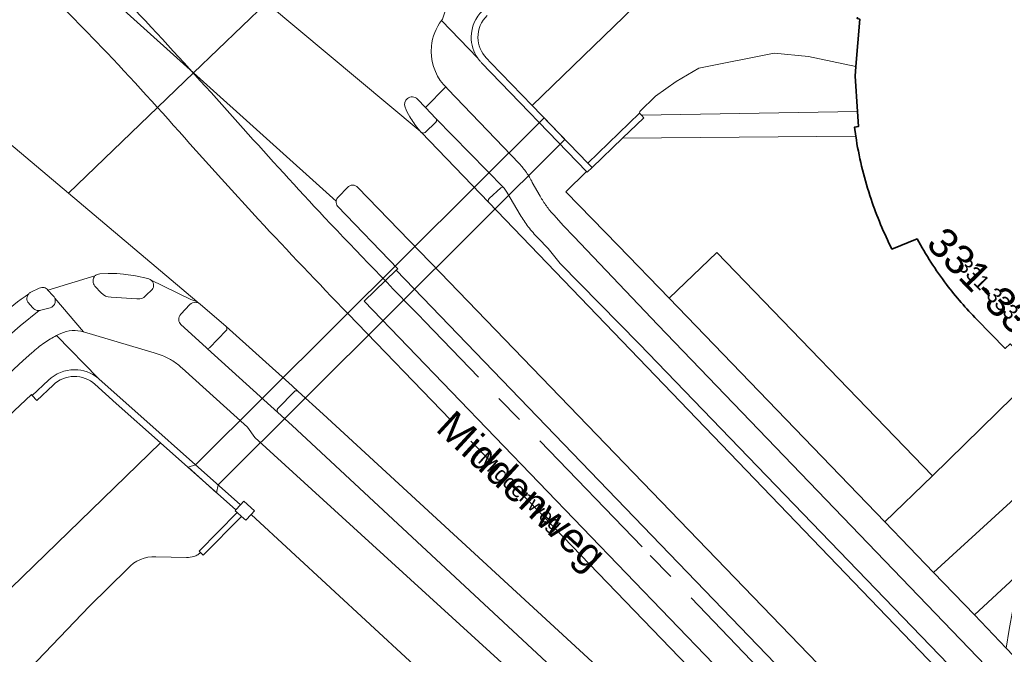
# Model space of a CAD drawing. Header units: metres. Extents: x 124322 to 125871, y 483990 to 485142.
# Tile 14 of 61: x 124529 to 124596, y 484485 to 484528. Entities that reach past the tile are written whole.
import ezdxf
from ezdxf.enums import TextEntityAlignment as Align

# ---------------------------------------------------------------- set-up
doc = ezdxf.new("R2010")
doc.units = ezdxf.units.M
doc.linetypes.add('AM-AS', pattern=[16, 10, -2, 2, -2])
for name, color, linetype, lineweight in [('B-RO-AM-AS_SPOOR_TRAM-G', 10, 'AM-AS', 18), ('B-RO-GK-KADEMUUR-GV', 7, 'Continuous', 18), ('B-RO-IE-TERREINAFSCHEIDING_KUNSTMATIG_MUUR-GV', 7, 'Continuous', 18), ('B-RO-KW-KUNSTWERK_DUIKER-GV', 170, 'Continuous', 18), ('B-RO-KW-KUNSTWERK_STEIGER-GV', 170, 'Continuous', 18), ('B-RO-OG-BEBOUWING-GV', 7, 'Continuous', 35), ('B-RO-OG-BEBOUWING-T18', 7, 'Continuous', 18), ('B-RO-OG-BEBOUWING-T18 @ 0.5', 7, 'Continuous', 18), ('B-RO-OG-BEBOUWING-T18 @ 1', 7, 'Continuous', 18), ('B-RO-OG-BEBOUWING_TRAP-GV', 7, 'Continuous', 18), ('B-RO-OG-TERREIN_ERF-GV', 7, 'Continuous', 0), ('B-RO-OG-TOPOGRAFIE-T18', 7, 'Continuous', 18), ('B-RO-OG-TOPOGRAFIE-T18 @ 0.5', 7, 'Continuous', 18), ('B-RO-OG-TOPOGRAFIE-T18 @ 1', 7, 'Continuous', 18), ('B-RO-OG-WATER-GV', 151, 'Continuous', 13), ('B-RO-VH-VERHARDING_GESLOTEN-GV', 252, 'Continuous', 18), ('B-RO-VH-VERHARDING_OPEN-GV', 7, 'Continuous', 9)]:
    doc.layers.add(name, color=color, linetype=linetype, lineweight=lineweight)
doc.styles.add('IBstijl', font='arial.ttf', dxfattribs={"height": 2})

# ---------------------------------------------------------------- blocks, each defined once
blk = doc.blocks.new('*U159')
at = {"layer": 'B-RO-OG-TOPOGRAFIE-T18 @ 0.5', "style": 'IBstijl'}
blk.add_text('Middenweg', height=1, rotation=-42.6, dxfattribs=at).set_placement((124563.362, 484495.658), align=Align.MIDDLE)
at = {"layer": 'B-RO-OG-TOPOGRAFIE-T18 @ 1', "style": 'IBstijl'}
blk.add_text('Middenweg', height=2, rotation=-42.6, dxfattribs=at).set_placement((124563.362, 484495.658), align=Align.MIDDLE)
blk = doc.blocks.new('*U196')
at = {"layer": 'B-RO-OG-BEBOUWING-T18 @ 0.5', "style": 'IBstijl'}
blk.add_text('331-333', height=1, rotation=-45.7, dxfattribs=at).set_placement((124595.203, 484509.535), align=Align.MIDDLE)
at = {"layer": 'B-RO-OG-BEBOUWING-T18 @ 1', "style": 'IBstijl'}
blk.add_text('331-333', height=2, rotation=-45.7, dxfattribs=at).set_placement((124595.203, 484509.535), align=Align.MIDDLE)

msp = doc.modelspace()

# ---------------------------------------------------------------- linework, layer by layer
at = {"layer": 'B-RO-AM-AS_SPOOR_TRAM-G'}
for points in [[(124538.741, 484526.889, 0.015057), (124532.304, 484533.476)], [(124530.024, 484530.976, -0.005452), (124534.984, 484525.956)], [(124544.603, 484520.426, 0.004541), (124538.741, 484526.889)], [(124534.984, 484525.956, -0.008033), (124540.986, 484519.391)], [(124550.13, 484514.379, -0.004934), (124544.603, 484520.426)], [(124545.645, 484514.245, 0.005782), (124551.739, 484507.826)], [(124556.93, 484507.317, -0.002787), (124550.13, 484514.379)]]:
    msp.add_lwpolyline(points, format="xyb", dxfattribs=at)
for points in [[(124540.986, 484519.391), (124543.132, 484517.005), (124545.645, 484514.245)], [(124551.739, 484507.826), (124568.721, 484490.215), (124585.698, 484472.612)], [(124999.647, 484047.517), (124945.632, 484103.586), (124937.637, 484111.888), (124832.507, 484221.007), (124801.658, 484253.076), (124785.358, 484269.876), (124752.957, 484303.597), (124704.147, 484354.097), (124633.136, 484428.037), (124615.23, 484446.741), (124571.691, 484492.008), (124556.93, 484507.317)]]:
    msp.add_lwpolyline(points, dxfattribs=at)
at = {"layer": 'B-RO-GK-KADEMUUR-GV'}
for points in [[(124570.358, 484519.755), (124571.804, 484521.144), (124571.646, 484521.324), (124571.529, 484521.457), (124568.019, 484518.064), (124568.297, 484517.776)], [(124544.419, 484494.853), (124544.112, 484494.509), (124544.066, 484494.457), (124544.199, 484494.338), (124544.497, 484494.072), (124544.79, 484493.81), (124545.134, 484494.195), (124545.364, 484494.453), (124544.64, 484495.1)], [(124544.497, 484494.072), (124544.199, 484494.338), (124541.608, 484491.713), (124541.692, 484491.629), (124541.891, 484491.432)]]:
    msp.add_lwpolyline(points, close=True, dxfattribs=at)
for points in [[(124533.142, 484504.038, 0.192615), (124531.372, 484503.331)], [(124531.689, 484502.998, -0.189482), (124533.112, 484503.578)], [(124533.112, 484503.578, -0.187514), (124534.536, 484503.045)], [(124534.753, 484503.465, 0.172036), (124533.142, 484504.038)]]:
    msp.add_lwpolyline(points, format="xyb", dxfattribs=at)
for points in [[(124534.536, 484503.045), (124535.985, 484501.753), (124538.99, 484499.075), (124544.112, 484494.509), (124544.419, 484494.853), (124534.798, 484503.427), (124534.753, 484503.465)], [(124531.372, 484503.331), (124530.273, 484502.283), (124530.59, 484501.95), (124531.689, 484502.998)]]:
    msp.add_lwpolyline(points, dxfattribs=at)
at = {"layer": 'B-RO-IE-TERREINAFSCHEIDING_KUNSTMATIG_MUUR-GV'}
for points in [[(124560.851, 484528.424, 0.200573), (124560.088, 484526.652)], [(124560.548, 484526.602, -0.206695), (124561.17, 484528.093)], [(124560.088, 484526.652, 0.156307), (124560.538, 484525.194)], [(124561.12, 484525.209, -0.190898), (124560.548, 484526.602)], [(124560.538, 484525.194, 0.021335), (124560.657, 484525.037)], [(124560.657, 484525.037, 0.020953), (124560.789, 484524.889)]]:
    msp.add_lwpolyline(points, format="xyb", dxfattribs=at)
for points in [[(124560.789, 484524.889), (124567.925, 484517.5), (124567.972, 484517.451), (124568.297, 484517.776), (124568.019, 484518.064), (124564.234, 484521.985)], [(124564.234, 484521.985), (124561.432, 484524.886), (124561.12, 484525.209)]]:
    msp.add_lwpolyline(points, dxfattribs=at)
at = {"layer": 'B-RO-KW-KUNSTWERK_DUIKER-GV'}
msp.add_lwpolyline([(124566.457, 484519.682), (124565.033, 484521.157), (124541.365, 484497.576), (124540.859, 484497.409), (124542.795, 484495.683), (124542.896, 484496.211)], close=True, dxfattribs=at)
at = {"layer": 'B-RO-KW-KUNSTWERK_STEIGER-GV'}
msp.add_lwpolyline([(124586.22, 484524.64), (124583.006, 484525.317), (124580.664, 484525.548), (124575.543, 484524.516), (124574.002, 484523.618), (124572.605, 484522.616), (124571.54, 484521.575), (124571.529, 484521.457), (124571.646, 484521.324), (124586.332, 484521.575), (124586.165, 484523.969)], close=True, dxfattribs=at)
at = {"layer": 'B-RO-OG-BEBOUWING-GV'}
for points in [[(124586.323, 484527.979), (124586.308, 484527.888), (124586.483, 484527.841), (124586.22, 484524.64), (124586.165, 484523.969), (124586.332, 484521.575), (124586.403, 484520.567), (124586.114, 484520.509), (124586.202, 484519.899), (124586.245, 484519.642)], [(124594.439, 484507.454), (124596.355, 484505.489), (124596.683, 484505.793), (124598.238, 484504.134), (124599.897, 484505.743), (124600.212, 484505.422), (124605.215, 484510.268), (124605.184, 484510.319), (124606.527, 484511.637), (124605.784, 484512.427), (124605.827, 484512.486), (124603.86, 484514.532), (124603.988, 484522.123), (124604.237, 484522.161), (124604.226, 484522.23), (124605.256, 484522.208)], [(124588.664, 484512.23), (124590.384, 484512.931)]]:
    msp.add_lwpolyline(points, dxfattribs=at)
for points in [[(124586.245, 484519.642, 0.040344), (124587.247, 484515.623)], [(124587.247, 484515.623, 0.035711), (124588.664, 484512.23)], [(124590.384, 484512.931, 0.039938), (124592.368, 484509.83)], [(124592.368, 484509.83, 0.033965), (124594.439, 484507.454)]]:
    msp.add_lwpolyline(points, format="xyb", dxfattribs=at)
at = {"layer": 'B-RO-OG-BEBOUWING_TRAP-GV'}
msp.add_lwpolyline([(124586.332, 484521.575), (124571.646, 484521.324), (124571.804, 484521.144), (124570.358, 484519.755), (124586.202, 484519.899), (124586.114, 484520.509), (124586.403, 484520.567)], close=True, dxfattribs=at)
at = {"layer": 'B-RO-OG-TERREIN_ERF-GV'}
msp.add_lwpolyline([(124586.332, 484521.575), (124571.646, 484521.324), (124571.804, 484521.144), (124570.358, 484519.755), (124586.202, 484519.899), (124586.114, 484520.509), (124586.403, 484520.567)], close=True, dxfattribs=at)
at = {"layer": 'B-RO-OG-WATER-GV'}
for points in [[(124598.165, 484553.81), (124596.093, 484551.708), (124595.441, 484552.218), (124564.234, 484521.985), (124568.019, 484518.064), (124571.529, 484521.457), (124571.646, 484521.324), (124586.332, 484521.575), (124586.165, 484523.969), (124586.22, 484524.64), (124586.483, 484527.841), (124586.308, 484527.888), (124586.323, 484527.979)], [(124541.53, 484491.47), (124541.692, 484491.629), (124541.608, 484491.713), (124544.199, 484494.338), (124544.066, 484494.457), (124544.112, 484494.509), (124538.99, 484499.075), (124521.77, 484482.39), (124491.538, 484452.679), (124485.21, 484446.46), (124466.67, 484428.03), (124465.05, 484426.53), (124446.89, 484408.66), (124441.81, 484403.6), (124435.75, 484397.7)], [(124538.67, 484491.32), (124540.75, 484491.28)], [(124496.168, 484446.136), (124498.16, 484448.15), (124505.51, 484456.24), (124518.79, 484470.98), (124526.53, 484480.03), (124534.17, 484487.97), (124536.77, 484490.53)]]:
    msp.add_lwpolyline(points, dxfattribs=at)
for points in [[(124541.247, 484491.351, 0.051354), (124541.53, 484491.47)], [(124536.77, 484490.53, -0.241692), (124538.67, 484491.32)], [(124540.75, 484491.28, 0.080525), (124541.247, 484491.351)]]:
    msp.add_lwpolyline(points, format="xyb", dxfattribs=at)
at = {"layer": 'B-RO-VH-VERHARDING_GESLOTEN-GV'}
for points in [[(124498.658, 484574.509), (124497.156, 484575.982), (124494.544, 484578.543), (124489.689, 484573.851), (124493.16, 484570.602), (124502.132, 484561.735), (124517.974, 484545.859), (124527.243, 484536.799), (124541.236, 484524.196), (124546.189, 484528.954), (124538.161, 484534.829)], [(124489.443, 484569.249), (124487.202, 484571.447), (124482.761, 484567.154), (124488.332, 484559.043), (124501.627, 484545.947), (124505.226, 484542.414), (124522.891, 484524.973), (124523.118, 484524.752), (124523.155, 484524.713), (124523.182, 484524.678), (124525.033, 484522.509), (124532.727, 484516.023), (124541.236, 484524.196), (124527.243, 484536.799)], [(124558.08, 484527.77), (124558.149, 484527.858), (124559.893, 484533.181)], [(124547.153, 484529.267), (124546.847, 484529.586), (124546.189, 484528.954), (124556.63, 484520.237), (124556.482, 484520.408)], [(124561.278, 484515.403), (124556.697, 484520.165), (124556.678, 484520.182), (124556.63, 484520.237), (124546.189, 484528.954), (124541.236, 484524.196), (124550.911, 484515.482)], [(124541.236, 484524.196), (124532.727, 484516.023), (124541.458, 484508.663), (124541.623, 484508.544)], [(124550.911, 484515.482), (124541.236, 484524.196)], [(124556.443, 484522.414), (124556.976, 484521.857), (124558.364, 484523.243), (124558.205, 484523.411)], [(124558.364, 484523.243), (124556.976, 484521.857), (124557.692, 484521.108), (124562.297, 484516.396), (124562.317, 484516.376), (124562.51, 484516.087), (124563.413, 484514.551)], [(124563.345, 484518.038), (124558.503, 484523.094), (124558.364, 484523.243)], [(124538.314, 484510.147), (124541.057, 484508.813), (124541.458, 484508.663), (124532.727, 484516.023), (124525.033, 484522.509), (124525.315, 484521.727), (124525.323, 484521.704)], [(124551.069, 484515.782), (124551.69, 484516.411)], [(124552.399, 484516.414), (124557.971, 484510.645), (124587.995, 484479.537), (124589.386, 484478.086)], [(124564.774, 484515.828), (124564.238, 484516.763)], [(124541.687, 484508.497), (124543.445, 484506.964), (124547.924, 484502.935), (124548.335, 484502.565), (124550.036, 484501.013), (124568.301, 484484.205), (124572.129, 484480.682), (124589.85, 484462.33), (124593.482, 484458.557), (124597.675, 484462.433), (124579.506, 484480.979), (124552.811, 484508.685), (124554.998, 484510.798), (124555.101, 484510.897), (124551.015, 484515.136)], [(124591.551, 484473.094), (124600.026, 484464.607), (124605.204, 484469.394), (124603.567, 484471.343), (124602.895, 484472.105), (124585.517, 484490.189), (124574.289, 484501.88), (124561.278, 484515.403)], [(124564.632, 484512.978), (124565.325, 484512.263), (124566.124, 484511.247), (124571.499, 484505.804), (124599.289, 484476.971), (124605.047, 484470.882), (124605.845, 484469.987), (124607.171, 484471.214), (124607.12, 484471.271), (124600.748, 484477.999), (124572.767, 484507.082), (124567.056, 484513.087), (124566.35, 484513.815), (124565.69, 484514.547)], [(124534.532, 484510.408), (124531.339, 484509.448), (124531.682, 484509.083)], [(124531.339, 484509.448), (124534.532, 484510.408)], [(124534.861, 484510.548), (124535.434, 484510.578), (124536.02, 484510.58), (124536.476, 484510.532), (124537.288, 484510.404), (124538.117, 484510.243)], [(124554.998, 484510.798), (124552.811, 484508.685), (124579.506, 484480.979), (124597.675, 484462.433), (124597.712, 484462.468), (124597.831, 484462.577), (124600.026, 484464.607), (124591.551, 484473.094), (124591.534, 484473.106), (124591.518, 484473.119)], [(124591.46, 484473.174), (124590.084, 484474.612), (124590.02, 484474.544), (124589.133, 484475.366), (124554.998, 484510.798)], [(124530.174, 484509.3), (124530.752, 484509.579)], [(124534.945, 484509.27), (124534.521, 484509.715)], [(124541.623, 484508.544), (124541.458, 484508.663), (124541.057, 484508.813), (124538.314, 484510.147)], [(124531.805, 484508.898), (124533.753, 484506.601), (124538.559, 484505.181), (124539.108, 484504.993)], [(124533.753, 484506.601), (124531.805, 484508.898)], [(124537.383, 484508.853), (124535.626, 484508.957)], [(124538.361, 484509.409), (124538.064, 484509.145)], [(124531.483, 484508.235), (124530.868, 484508.072)], [(124540.365, 484507.809), (124540.984, 484508.47)], [(124530.739, 484508.049), (124529.461, 484507.009), (124528.717, 484506.361), (124527.239, 484504.993), (124526.308, 484504.064), (124526.264, 484504.093), (124519.169, 484497.176), (124513.438, 484487.583), (124495.408, 484468.747), (124484.439, 484462.037), (124463.142, 484441.355), (124464.374, 484440.086), (124485.58, 484460.625), (124496.347, 484467.212), (124506.174, 484477.399), (124514.98, 484486.614), (124520.595, 484496.148), (124529.394, 484504.409), (124529.86, 484504.842), (124530.251, 484505.191)], [(124540.446, 484504.152), (124544.905, 484500.139), (124545.392, 484499.428), (124570.66, 484476.393), (124571.392, 484475.701), (124590.574, 484455.748), (124592.084, 484457.207), (124573.195, 484476.733), (124566.841, 484482.646), (124547.93, 484500.245), (124546.949, 484501.135), (124542.182, 484505.46), (124542.08, 484505.546), (124540.372, 484507.108)], [(124531.922, 484506.354), (124532.067, 484506.425), (124532.213, 484506.494)]]:
    msp.add_lwpolyline(points, dxfattribs=at)
for points in [[(124557.389, 484526.01, -0.138183), (124558.08, 484527.77)], [(124558.205, 484523.411, -0.20377), (124557.389, 484526.01)], [(124555.597, 484521.869, -0.331895), (124555.752, 484522.463)], [(124555.752, 484522.463, -0.389283), (124556.443, 484522.414)], [(124555.92, 484521.21, -0.032291), (124555.597, 484521.869)], [(124556.482, 484520.408, -0.044169), (124555.92, 484521.21)], [(124563.841, 484517.435, 0.039198), (124563.345, 484518.038)], [(124564.238, 484516.763, 0.040211), (124563.841, 484517.435)], [(124551.69, 484516.411, -0.461527), (124552.399, 484516.414)], [(124550.911, 484515.482, -0.187363), (124551.069, 484515.782)], [(124565.192, 484515.16, -0.029593), (124564.774, 484515.828)], [(124551.015, 484515.136, -0.203078), (124550.911, 484515.482)], [(124565.69, 484514.547, -0.03163), (124565.192, 484515.16)], [(124563.413, 484514.551, 0.029249), (124563.964, 484513.744)], [(124563.964, 484513.744, 0.029247), (124564.632, 484512.978)], [(124534.409, 484510.059, -0.21541), (124534.532, 484510.408)], [(124534.532, 484510.408, -0.094249), (124534.682, 484510.512)], [(124534.682, 484510.512, -0.09989), (124534.861, 484510.548)], [(124538.117, 484510.243, -0.070459), (124538.247, 484510.192)], [(124538.247, 484510.192, -0.037769), (124538.314, 484510.147)], [(124530.752, 484509.579, -0.180345), (124531.085, 484509.615)], [(124531.085, 484509.615, -0.1688), (124531.339, 484509.448)], [(124534.521, 484509.715, -0.170487), (124534.409, 484510.059)], [(124538.314, 484510.147, -0.027544), (124538.37, 484510.096)], [(124538.37, 484510.096, -0.429289), (124538.361, 484509.409)], [(124528.04, 484507.65, -0.020266), (124530.045, 484509.203)], [(124530.045, 484509.203, -0.034991), (124530.105, 484509.257)], [(124530.105, 484509.257, -0.037825), (124530.174, 484509.3)], [(124531.682, 484509.083, -0.050239), (124531.754, 484508.997)], [(124531.754, 484508.997, -0.05225), (124531.805, 484508.898)], [(124531.805, 484508.898, -0.154415), (124531.824, 484508.594)], [(124535.626, 484508.957, -0.213472), (124534.945, 484509.27)], [(124538.064, 484509.145, -0.275178), (124537.383, 484508.853)], [(124531.824, 484508.594, -0.259975), (124531.483, 484508.235)], [(124540.984, 484508.47, -0.209178), (124541.372, 484508.621)], [(124541.372, 484508.621, -0.132294), (124541.623, 484508.544)], [(124541.623, 484508.544, -0.045361), (124541.687, 484508.497)], [(124530.868, 484508.072, -0.068959), (124530.739, 484508.049)], [(124540.224, 484507.427, -0.216737), (124540.365, 484507.809)], [(124540.372, 484507.108, -0.187087), (124540.224, 484507.427)], [(124531.11, 484505.873, -0.030351), (124531.922, 484506.354)], [(124532.213, 484506.494, -0.100909), (124532.986, 484506.702)], [(124532.986, 484506.702, -0.097636), (124533.753, 484506.601)], [(124530.251, 484505.191, -0.037022), (124531.11, 484505.873)], [(124539.108, 484504.993, -0.05114), (124539.828, 484504.634)], [(124539.828, 484504.634, -0.049016), (124540.446, 484504.152)]]:
    msp.add_lwpolyline(points, format="xyb", dxfattribs=at)
at = {"layer": 'B-RO-VH-VERHARDING_OPEN-GV'}
for points in [[(124560.088, 484526.652, -0.200573), (124560.851, 484528.424)], [(124558.08, 484527.77, 0.138183), (124557.389, 484526.01)], [(124560.538, 484525.194, -0.156307), (124560.088, 484526.652)], [(124557.389, 484526.01, 0.20377), (124558.205, 484523.411)], [(124560.657, 484525.037, -0.021335), (124560.538, 484525.194)], [(124560.789, 484524.889, -0.020953), (124560.657, 484525.037)], [(124555.752, 484522.463, 0.331895), (124555.597, 484521.869)], [(124556.443, 484522.414, 0.389283), (124555.752, 484522.463)], [(124555.597, 484521.869, 0.032291), (124555.92, 484521.21)], [(124555.92, 484521.21, 0.044169), (124556.482, 484520.408)], [(124557.688, 484520.853, 0.182356), (124557.735, 484520.98)], [(124557.735, 484520.98, -0.182356), (124557.688, 484520.853)], [(124557.735, 484520.98, 0.180333), (124557.692, 484521.108)], [(124557.692, 484521.108, -0.180333), (124557.735, 484520.98)], [(124556.717, 484520.151, 0.054563), (124556.761, 484520.129)], [(124556.761, 484520.129, -0.054563), (124556.717, 484520.151)], [(124556.761, 484520.129, 0.084018), (124556.832, 484520.115)], [(124556.832, 484520.115, -0.084018), (124556.761, 484520.129)], [(124556.832, 484520.115, 0.162591), (124556.967, 484520.159)], [(124556.967, 484520.159, -0.162591), (124556.832, 484520.115)], [(124587.247, 484515.623, -0.040344), (124586.245, 484519.642)], [(124563.345, 484518.038, -0.039198), (124563.841, 484517.435)], [(124563.841, 484517.435, -0.040211), (124564.238, 484516.763)], [(124552.399, 484516.414, 0.461527), (124551.69, 484516.411)], [(124562.297, 484516.396, 0.372979), (124562.104, 484516.394)], [(124562.104, 484516.394, -0.372979), (124562.297, 484516.396)], [(124551.069, 484515.782, 0.187363), (124550.911, 484515.482)], [(124561.304, 484515.664, 0.384591), (124561.278, 484515.403)], [(124561.278, 484515.403, -0.384591), (124561.304, 484515.664)], [(124564.774, 484515.828, 0.029593), (124565.192, 484515.16)], [(124588.664, 484512.23, -0.035711), (124587.247, 484515.623)], [(124550.911, 484515.482, 0.203078), (124551.015, 484515.136)], [(124565.192, 484515.16, 0.03163), (124565.69, 484514.547)], [(124563.964, 484513.744, -0.029249), (124563.413, 484514.551)], [(124564.632, 484512.978, -0.029247), (124563.964, 484513.744)], [(124592.368, 484509.83, -0.039938), (124590.384, 484512.931)], [(124534.532, 484510.408, 0.21541), (124534.409, 484510.059)], [(124534.682, 484510.512, 0.094249), (124534.532, 484510.408)], [(124534.861, 484510.548, 0.09989), (124534.682, 484510.512)], [(124538.247, 484510.192, 0.070459), (124538.117, 484510.243)], [(124538.314, 484510.147, 0.037769), (124538.247, 484510.192)], [(124531.085, 484509.615, 0.180345), (124530.752, 484509.579)], [(124531.339, 484509.448, 0.1688), (124531.085, 484509.615)], [(124534.409, 484510.059, 0.170487), (124534.521, 484509.715)], [(124538.37, 484510.096, 0.027544), (124538.314, 484510.147)], [(124538.361, 484509.409, 0.429289), (124538.37, 484510.096)], [(124594.439, 484507.454, -0.033965), (124592.368, 484509.83)], [(124530.045, 484509.203, 0.020266), (124528.04, 484507.65)], [(124529.923, 484508.984, 0.191588), (124529.966, 484508.624)], [(124529.966, 484508.624, -0.191588), (124529.923, 484508.984)], [(124530.045, 484509.203, 0.126693), (124529.923, 484508.984)], [(124529.923, 484508.984, -0.126693), (124530.045, 484509.203)], [(124530.105, 484509.257, 0.034991), (124530.045, 484509.203)], [(124530.174, 484509.3, 0.037825), (124530.105, 484509.257)], [(124531.754, 484508.997, 0.050239), (124531.682, 484509.083)], [(124531.805, 484508.898, 0.05225), (124531.754, 484508.997)], [(124531.824, 484508.594, 0.154415), (124531.805, 484508.898)], [(124534.945, 484509.27, 0.213472), (124535.626, 484508.957)], [(124537.383, 484508.853, 0.275178), (124538.064, 484509.145)], [(124530.325, 484508.236, 0.175316), (124530.613, 484508.058)], [(124530.613, 484508.058, -0.175316), (124530.325, 484508.236)], [(124531.483, 484508.235, 0.259975), (124531.824, 484508.594)], [(124541.372, 484508.621, 0.209178), (124540.984, 484508.47)], [(124541.623, 484508.544, 0.132294), (124541.372, 484508.621)], [(124541.687, 484508.497, 0.045361), (124541.623, 484508.544)], [(124530.613, 484508.058, 0.055274), (124530.739, 484508.049)], [(124530.739, 484508.049, -0.055274), (124530.613, 484508.058)], [(124530.739, 484508.049, 0.068959), (124530.868, 484508.072)], [(124540.365, 484507.809, 0.216737), (124540.224, 484507.427)], [(124540.224, 484507.427, 0.187087), (124540.372, 484507.108)], [(124543.438, 484506.692, 0.411641), (124543.445, 484506.964)], [(124543.445, 484506.964, -0.411641), (124543.438, 484506.692)], [(124531.922, 484506.354, 0.030351), (124531.11, 484505.873)], [(124532.986, 484506.702, 0.100909), (124532.213, 484506.494)], [(124533.753, 484506.601, 0.097636), (124532.986, 484506.702)], [(124531.11, 484505.873, 0.037022), (124530.251, 484505.191)], [(124539.828, 484504.634, 0.05114), (124539.108, 484504.993)], [(124540.446, 484504.152, 0.049016), (124539.828, 484504.634)], [(124531.372, 484503.331, -0.192615), (124533.142, 484504.038)], [(124533.142, 484504.038, -0.172036), (124534.753, 484503.465)], [(124548.078, 484502.564, -0.340809), (124548.335, 484502.565)], [(124546.949, 484501.135, -0.390205), (124546.959, 484501.396)]]:
    msp.add_lwpolyline(points, format="xyb", dxfattribs=at)
for points in [[(124558.149, 484527.858), (124558.08, 484527.77), (124560.538, 484525.194)], [(124560.538, 484525.194), (124558.08, 484527.77)], [(124594.263, 484487.377), (124591.489, 484490.252), (124588.184, 484493.702), (124573.539, 484508.887), (124570.078, 484512.481), (124566.522, 484516.128), (124567.925, 484517.5), (124560.789, 484524.889)], [(124558.205, 484523.411), (124558.364, 484523.243), (124558.503, 484523.094), (124563.345, 484518.038)], [(124556.976, 484521.857), (124556.443, 484522.414)], [(124605.256, 484522.208), (124604.226, 484522.23), (124604.237, 484522.161), (124603.988, 484522.123), (124603.86, 484514.532), (124605.827, 484512.486), (124605.784, 484512.427), (124606.527, 484511.637), (124605.184, 484510.319), (124605.215, 484510.268), (124600.212, 484505.422), (124591.42, 484496.819), (124588.184, 484493.702), (124591.489, 484490.252), (124601.941, 484499.824), (124613.319, 484510.779)], [(124557.692, 484521.108), (124556.976, 484521.857)], [(124556.967, 484520.159), (124557.688, 484520.853)], [(124557.688, 484520.853), (124556.967, 484520.159)], [(124562.297, 484516.396), (124557.692, 484521.108)], [(124556.482, 484520.408), (124556.63, 484520.237), (124556.678, 484520.182), (124556.697, 484520.165), (124556.717, 484520.151)], [(124556.717, 484520.151), (124556.697, 484520.165), (124561.278, 484515.403)], [(124586.245, 484519.642), (124586.202, 484519.899), (124570.358, 484519.755), (124568.297, 484517.776), (124567.972, 484517.451), (124567.925, 484517.5), (124566.522, 484516.128), (124570.078, 484512.481), (124573.539, 484508.887), (124576.775, 484512.004), (124591.42, 484496.819), (124600.212, 484505.422), (124599.897, 484505.743), (124598.238, 484504.134), (124596.683, 484505.793), (124596.355, 484505.489), (124594.439, 484507.454)], [(124551.69, 484516.411), (124551.069, 484515.782)], [(124589.386, 484478.086), (124587.995, 484479.537), (124557.971, 484510.645), (124552.399, 484516.414)], [(124562.104, 484516.394), (124561.304, 484515.664)], [(124561.304, 484515.664), (124562.104, 484516.394)], [(124563.413, 484514.551), (124562.51, 484516.087), (124562.317, 484516.376), (124562.297, 484516.396)], [(124564.238, 484516.763), (124564.774, 484515.828)], [(124551.015, 484515.136), (124555.101, 484510.897), (124554.998, 484510.798), (124589.133, 484475.366), (124590.02, 484474.544), (124590.084, 484474.612), (124591.46, 484473.174)], [(124561.278, 484515.403), (124574.289, 484501.88), (124585.517, 484490.189), (124602.895, 484472.105), (124603.567, 484471.343), (124605.204, 484469.394), (124605.845, 484469.987), (124605.047, 484470.882), (124599.289, 484476.971), (124571.499, 484505.804), (124566.124, 484511.247), (124565.325, 484512.263), (124564.632, 484512.978)], [(124565.69, 484514.547), (124566.35, 484513.815), (124567.056, 484513.087), (124572.767, 484507.082), (124600.748, 484477.999), (124607.12, 484471.271), (124607.171, 484471.214), (124608.431, 484472.378), (124604.591, 484476.577), (124596.422, 484485.131), (124594.263, 484487.377)], [(124590.384, 484512.931), (124588.664, 484512.23)], [(124538.117, 484510.243), (124537.288, 484510.404), (124536.476, 484510.532), (124536.02, 484510.58), (124535.434, 484510.578), (124534.861, 484510.548)], [(124530.752, 484509.579), (124530.174, 484509.3)], [(124534.521, 484509.715), (124534.945, 484509.27)], [(124531.682, 484509.083), (124531.339, 484509.448)], [(124535.626, 484508.957), (124537.383, 484508.853)], [(124538.064, 484509.145), (124538.361, 484509.409)], [(124529.966, 484508.624), (124530.325, 484508.236)], [(124530.325, 484508.236), (124529.966, 484508.624)], [(124530.868, 484508.072), (124531.483, 484508.235)], [(124540.984, 484508.47), (124540.365, 484507.809)], [(124543.445, 484506.964), (124541.687, 484508.497)], [(124527.239, 484504.993), (124528.717, 484506.361), (124529.461, 484507.009), (124530.739, 484508.049)], [(124540.372, 484507.108), (124542.08, 484505.546), (124542.182, 484505.46), (124542.319, 484505.517), (124543.438, 484506.692)], [(124548.335, 484502.565), (124547.924, 484502.935), (124543.445, 484506.964)], [(124532.213, 484506.494), (124532.067, 484506.425), (124531.922, 484506.354), (124534.753, 484503.465), (124534.798, 484503.427), (124544.419, 484494.853), (124544.64, 484495.1), (124545.364, 484494.453), (124545.134, 484494.195), (124564.009, 484476.769)], [(124534.753, 484503.465), (124531.922, 484506.354)], [(124539.108, 484504.993), (124538.559, 484505.181), (124533.753, 484506.601)], [(124543.438, 484506.692), (124542.319, 484505.517), (124542.182, 484505.46), (124546.949, 484501.135)], [(124530.251, 484505.191), (124529.86, 484504.842), (124529.394, 484504.409), (124520.595, 484496.148), (124514.98, 484486.614), (124506.174, 484477.399), (124496.347, 484467.212), (124485.58, 484460.625), (124464.374, 484440.086), (124465.815, 484438.602), (124486.843, 484458.993), (124497.422, 484465.455), (124497.834, 484465.787), (124505.593, 484473.775), (124524.161, 484493.284), (124522.367, 484495.023), (124524.016, 484496.536), (124530.213, 484502.349), (124530.273, 484502.283)], [(124570.66, 484476.393), (124545.392, 484499.428), (124544.905, 484500.139), (124540.446, 484504.152)], [(124530.273, 484502.283), (124531.372, 484503.331)], [(124546.959, 484501.396), (124548.078, 484502.564)]]:
    msp.add_lwpolyline(points, dxfattribs=at)
msp.add_lwpolyline([(124596.866, 484487.751), (124600.553, 484491.187), (124601.651, 484492.21), (124600.623, 484493.281), (124594.263, 484487.377), (124596.422, 484485.131), (124596.636, 484486.395)], close=True, dxfattribs=at)

# ---------------------------------------------------------------- block references
at = {"layer": 'B-RO-OG-BEBOUWING-T18'}
msp.add_blockref('*U196', (0, 0), dxfattribs=at)
at = {"layer": 'B-RO-OG-TOPOGRAFIE-T18'}
msp.add_blockref('*U159', (0, 0), dxfattribs=at)

doc.saveas('drawing.dxf')
